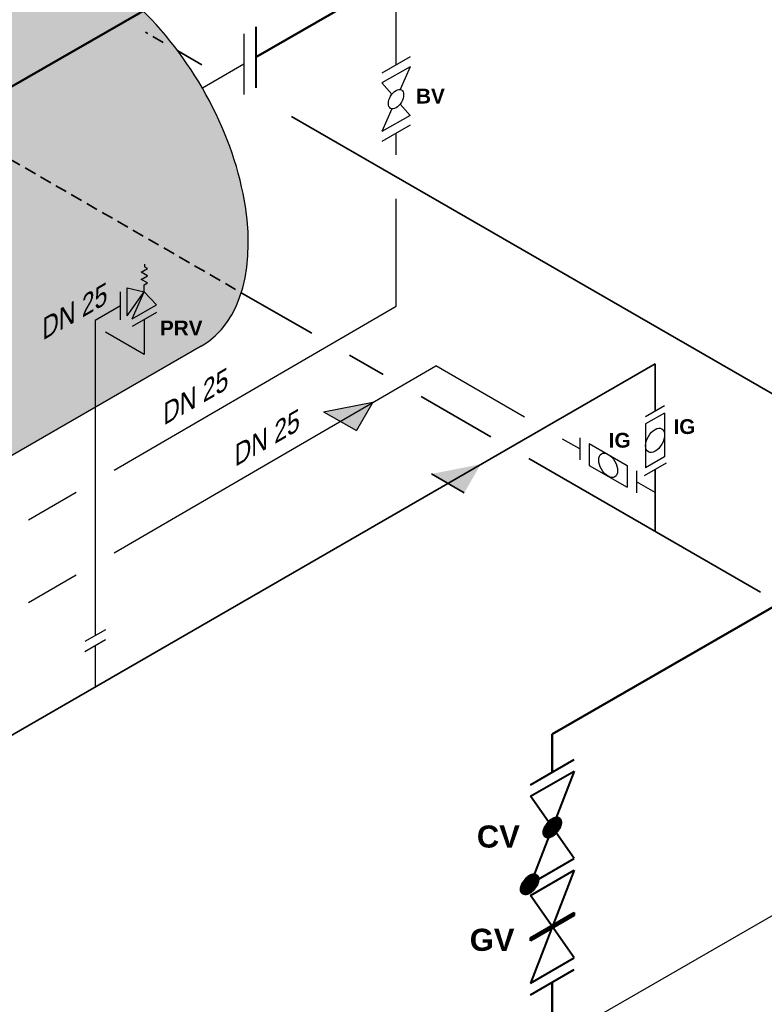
# Model space of a CAD drawing. Header units: millimetres. Extents: x 222 to 2461, y -1493 to 72.
# Tile 13 of 27: x 1553 to 1670, y -1062 to -906. Entities that reach past the tile are written whole.
import ezdxf

# ---------------------------------------------------------------- set-up
doc = ezdxf.new("R2010")
doc.units = ezdxf.units.MM
doc.linetypes.add('VERDECKT2', pattern=[0.1875, 0.125, -0.0625])
for name, color, linetype, lineweight in [('Armatur-Entleerung', 7, 'Continuous', 30), ('Armaturen-Einlagerung', 7, 'Continuous', 40), ('Einlagerung', 5, 'Continuous', 50), ('Entleerung', 74, 'Continuous', 35), ('Text', 7, 'Continuous', 18), ('Text groß', 7, 'Continuous', 18)]:
    doc.layers.add(name, color=color, linetype=linetype, lineweight=lineweight)
for name, color, linetype in [('DN 025-', 8, 'Continuous'), ('effekte', 7, 'Continuous'), ('Filter', 8, 'Continuous')]:
    doc.layers.add(name, color=color, linetype=linetype)
doc.styles.add('isotext', font='arial.ttf', dxfattribs={"oblique": 30, "height": 3})

msp = doc.modelspace()

# ---------------------------------------------------------------- hatches: boundary and pattern name
at = {"layer": 'DN 025-'}
h = msp.add_hatch(color=74, dxfattribs=at)
h.paths.add_polyline_path([(1608.470562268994, -966.6256072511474), (1600.682938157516, -968.1595148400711), (1603.287518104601, -969.6481932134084)])
h.paths.add_polyline_path([(1608.470564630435, -966.6256067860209), (1608.470562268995, -966.6256072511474), (1603.287518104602, -969.6481932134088), (1605.892098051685, -971.1368715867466)])
at = {"layer": 'effekte'}
h = msp.add_hatch(color=253, dxfattribs=at)
h.set_gradient(color1=(156, 156, 156), rotation=29.999999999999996, tint=1, name='CURVED')
edge = h.paths.add_edge_path()
edge.add_ellipse((1563.719848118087, -927.2493460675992), major_axis=(-17.63632614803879, 30.54701294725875), ratio=0.5826532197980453, start_angle=179.9993934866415, end_angle=360)
edge.add_line((1546.083521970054, -896.7023331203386), (1503.385325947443, -921.4848717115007))
edge.add_line((1503.385325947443, -921.4848717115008), (1503.385325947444, -934.9267806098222))
edge.add_ellipse((1497.21261179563, -934.926780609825), major_axis=(6.172714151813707, -6.238385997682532e-15), ratio=0.5754303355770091, start_angle=180, end_angle=360, ccw=False)
edge.add_line((1491.039897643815, -934.9267806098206), (1491.039897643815, -928.2058261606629))
edge.add_line((1491.039897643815, -928.2058261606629), (1440.153596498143, -957.5850458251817))
edge.add_ellipse((1453.321923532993, -990.9876175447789), major_axis=(-18.38756896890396, 31.84820368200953), ratio=0.5542783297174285, start_angle=196.434461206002, end_angle=344.9374247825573, ccw=False)
edge.add_line((1475.952542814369, -1018.651174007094), (1581.355985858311, -957.7964677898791))
at = {"layer": 'Entleerung'}
h = msp.add_hatch(color=256, dxfattribs=at)
h.paths.add_polyline_path([(1625.507433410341, -976.4617385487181), (1617.719809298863, -977.9956461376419), (1620.324389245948, -979.4843245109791)])
h.paths.add_polyline_path([(1625.507435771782, -976.4617380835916), (1625.507433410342, -976.4617385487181), (1620.324389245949, -979.4843245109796), (1622.928969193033, -980.9730028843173)])

# ---------------------------------------------------------------- linework, layer by layer
at = {"layer": 'Armatur-Entleerung'}
for p, q in [((1654.58690852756, -967.2056144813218), (1651.586959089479, -968.9376360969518)), ((1654.586927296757, -968.3531500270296), (1651.586977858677, -970.0851716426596)), ((1654.586927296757, -968.3531500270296), (1654.586927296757, -975.2812364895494)), ((1651.586977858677, -970.0851716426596), (1651.586977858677, -977.0132581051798)), ((1654.819022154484, -976.2947828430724), (1651.354920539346, -978.2947828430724)), ((1654.586927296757, -975.2812364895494), (1651.586977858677, -977.0132581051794))]:
    msp.add_line(p, q, dxfattribs=at)
msp.add_ellipse((1653.086952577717, -972.6832040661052), major_axis=(-1.060642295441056, -1.837086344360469), ratio=0.5773502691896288, dxfattribs=at)
at = {"layer": 'Armaturen-Einlagerung'}
for p, q in [((1589.964413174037, -907.2971736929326), (1589.964413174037, -916.8971736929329)), ((1633.368600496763, -1027.147246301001), (1640.296803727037, -1023.147246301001)), ((1640.296810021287, -1024.978607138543), (1633.368569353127, -1042.834715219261)), ((1633.368606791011, -1028.978607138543), (1640.296810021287, -1024.978607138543)), ((1640.296772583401, -1038.83471521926), (1633.368606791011, -1028.978607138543)), ((1636.948303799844, -1032.459134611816), (1636.948311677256, -1035.220683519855)), ((1637.063686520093, -1032.407078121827), (1637.063685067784, -1035.139512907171)), ((1637.179114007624, -1032.365075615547), (1637.179013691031, -1035.048288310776)), ((1637.29467410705, -1032.333556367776), (1637.294689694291, -1034.946303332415)), ((1637.410062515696, -1032.313656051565), (1637.410057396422, -1034.832976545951)), ((1637.525542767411, -1032.306662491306), (1637.525693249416, -1034.706535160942)), ((1637.640986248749, -1032.314569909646), (1637.641005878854, -1034.565400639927)), ((1637.756458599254, -1032.340540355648), (1637.756409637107, -1034.406133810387)), ((1637.871984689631, -1032.390159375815), (1637.871999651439, -1034.223079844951)), ((1637.987337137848, -1032.474118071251), (1637.987403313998, -1034.005894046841)), ((1635.678197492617, -1033.806980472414), (1635.678180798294, -1035.339444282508)), ((1635.793550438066, -1033.589983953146), (1635.793583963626, -1035.423213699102)), ((1635.908969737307, -1033.407188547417), (1635.90892077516, -1035.472782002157)), ((1636.024373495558, -1033.247921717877), (1636.024393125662, -1035.498752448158)), ((1636.139926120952, -1033.106648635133), (1636.139956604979, -1035.506590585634)), ((1636.255321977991, -1032.980345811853), (1636.255316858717, -1035.49966630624)), ((1636.370929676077, -1032.86688046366), (1636.370945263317, -1035.479627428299)), ((1636.486365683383, -1032.765034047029), (1636.48626536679, -1035.448246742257)), ((1636.60169430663, -1032.673809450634), (1636.60169285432, -1035.406244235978)), ((1636.717307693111, -1032.59250027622), (1636.717315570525, -1035.354049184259)), ((1636.832707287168, -1032.521074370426), (1636.832672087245, -1035.292247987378)), ((1638.102843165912, -1032.619587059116), (1638.102773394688, -1033.727128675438)), ((1635.562758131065, -1034.08562584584), (1635.562731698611, -1035.141143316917)), ((1633.368569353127, -1042.834715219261), (1640.296772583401, -1038.83471521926)), ((1632.90650729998, -1041.759909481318), (1632.906406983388, -1044.443122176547)), ((1633.022126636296, -1041.668357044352), (1633.022194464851, -1044.400911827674)), ((1633.137569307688, -1041.587306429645), (1633.137577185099, -1044.348855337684)), ((1633.252899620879, -1041.515760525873), (1633.252933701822, -1044.287054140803)), ((1640.296778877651, -1040.666076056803), (1633.36853820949, -1058.522184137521)), ((1633.36856541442, -1041.453940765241), (1633.368573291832, -1044.21548967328)), ((1633.368575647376, -1044.666076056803), (1640.296778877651, -1040.666076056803)), ((1633.483758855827, -1041.401833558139), (1633.483826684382, -1044.134388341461)), ((1633.599615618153, -1041.359743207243), (1633.599515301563, -1044.042955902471)), ((1633.714935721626, -1041.328362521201), (1633.714951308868, -1043.94110948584)), ((1633.830324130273, -1041.30846220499), (1633.830249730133, -1043.827662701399)), ((1633.945924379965, -1041.301399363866), (1633.945885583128, -1043.70122131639)), ((1634.061178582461, -1041.309256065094), (1634.06109677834, -1043.560465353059)), ((1634.176909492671, -1041.335397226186), (1634.176841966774, -1043.400681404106)), ((1634.292246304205, -1041.384965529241), (1634.292191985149, -1043.217766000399)), ((1634.4077187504, -1041.468854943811), (1634.407784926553, -1043.000630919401)), ((1634.523035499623, -1041.614273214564), (1634.523041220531, -1042.669292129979)), ((1631.984892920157, -1043.072895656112), (1631.984848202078, -1044.191938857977)), ((1632.100099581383, -1042.798828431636), (1632.100038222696, -1044.334292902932)), ((1632.215303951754, -1042.58208846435), (1632.215230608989, -1044.417447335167)), ((1632.330506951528, -1042.399646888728), (1632.330424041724, -1044.474415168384)), ((1632.445708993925, -1042.241163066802), (1632.445619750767, -1044.474419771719)), ((1632.560910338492, -1042.100142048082), (1632.56081545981, -1044.474424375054)), ((1632.676111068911, -1041.97448971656), (1632.676011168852, -1044.474428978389)), ((1632.79131128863, -1041.861617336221), (1632.791206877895, -1044.474433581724)), ((1631.869676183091, -1043.5991047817), (1631.869668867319, -1043.782177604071)), ((1640.296741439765, -1054.522184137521), (1633.368575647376, -1044.666076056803)), ((1640.296621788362, -1047.709728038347), (1633.368538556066, -1051.709658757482)), ((1640.296760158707, -1047.594130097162), (1633.368556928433, -1051.594130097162)), ((1633.368612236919, -1051.363382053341), (1640.296695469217, -1047.363451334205)), ((1640.296723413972, -1047.825187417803), (1633.368640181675, -1051.825118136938)), ((1640.296727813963, -1047.478790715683), (1633.368644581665, -1051.478721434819)), ((1640.296695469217, -1047.363451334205), (1640.296723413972, -1047.825187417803)), ((1633.368640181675, -1051.825118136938), (1633.368593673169, -1051.363072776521)), ((1633.36853820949, -1058.522184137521), (1640.296741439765, -1054.522184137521)), ((1633.368544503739, -1060.353544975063), (1640.296747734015, -1056.353544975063))]:
    msp.add_line(p, q, dxfattribs=at)
for points in [[(1635.725310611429, -1035.378952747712, -0.1593), (1635.490950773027, -1035.027068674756, -0.1064), (1635.460713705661, -1034.504695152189, -0.0713), (1635.6394902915, -1033.891247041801, -0.0576), (1635.999802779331, -1033.280187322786, -0.0576), (1636.487016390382, -1032.764498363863, -0.0713), (1637.026752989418, -1032.422641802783, -0.1064), (1637.53697242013, -1032.306783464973, -0.1593), (1637.940068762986, -1032.434369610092, -0.1593), (1638.174428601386, -1032.786253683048, -0.1064), (1638.204665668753, -1033.308627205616, -0.0713), (1638.025889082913, -1033.922075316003, -0.0576), (1637.665576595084, -1034.533135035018, -0.0576), (1637.17836298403, -1035.048823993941, -0.0713), (1636.638626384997, -1035.390680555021, -0.1064), (1636.128406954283, -1035.506538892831, -0.1593)], [(1632.145622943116, -1044.373569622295, -0.1593), (1631.911212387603, -1044.021874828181, -0.1064), (1631.881095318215, -1043.499432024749, -0.0713), (1632.059751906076, -1042.886053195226, -0.0576), (1632.420064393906, -1042.274993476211, -0.0576), (1632.907208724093, -1041.759184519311, -0.0713), (1633.447014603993, -1041.417447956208, -0.1064), (1633.957354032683, -1041.301520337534, -0.1593), (1634.360330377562, -1041.429175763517, -0.1593), (1634.59481021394, -1041.780990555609, -0.1064), (1634.624927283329, -1042.303433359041, -0.0713), (1634.446270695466, -1042.916812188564, -0.0576), (1634.085958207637, -1043.527871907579, -0.0576), (1633.598744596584, -1044.043560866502, -0.0713), (1633.059007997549, -1044.385417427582, -0.1064), (1632.548668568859, -1044.501345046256, -0.1593)]]:
    msp.add_lwpolyline(points, format="xyb", close=True, dxfattribs=at)
at = {"layer": 'DN 025-', "color": 7, "lineweight": -3}
for p, q in [((1612.130353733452, -913.2990353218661), (1612.130674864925, -899.2851326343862)), ((1612.130027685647, -927.5274825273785), (1612.130105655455, -924.1249468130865)), ((1612.129479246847, -951.4608824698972), (1612.12986892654, -934.4555940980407)), ((1567.560185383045, -977.3852197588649), (1612.129479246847, -951.4608824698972)), ((1572.332838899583, -953.5578368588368), (1572.323117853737, -959.0978176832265)), ((1572.323117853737, -959.0978176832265), (1566.200841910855, -955.5631200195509)), ((1554.029027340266, -985.255802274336), (1561.560209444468, -980.8751875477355))]:
    msp.add_line(p, q, dxfattribs=at)
at = {"layer": 'DN 025-', "lineweight": -3}
for p, q in [((1614.350730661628, -912.0186887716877), (1609.909602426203, -914.5795977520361)), ((1614.350730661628, -913.5795149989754), (1609.909602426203, -916.1404239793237)), ((1614.350730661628, -913.5795149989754), (1612.795131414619, -917.1750574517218)), ((1611.465548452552, -917.942342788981), (1609.909602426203, -916.1404239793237)), ((1611.465201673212, -920.2489975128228), (1609.909602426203, -923.8445399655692)), ((1614.350730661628, -921.2836309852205), (1612.79478463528, -919.4817121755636)), ((1614.350730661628, -921.2836309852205), (1609.909602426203, -923.8445399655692)), ((1614.350730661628, -922.8444572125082), (1609.909602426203, -925.4053661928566)), ((1572.348145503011, -944.8246000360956), (1572.347421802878, -945.2382463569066)), ((1572.86401998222, -945.5076178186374), (1572.347421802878, -945.2382463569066)), ((1571.82685586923, -947.2367299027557), (1572.862036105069, -946.6415453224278)), ((1571.828839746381, -946.1028023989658), (1572.86401998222, -945.5076178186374)), ((1572.862036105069, -946.6415453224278), (1571.828839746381, -946.1028023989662)), ((1572.860052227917, -947.7754728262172), (1571.826855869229, -947.2367299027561)), ((1572.340520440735, -949.1828677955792), (1572.342462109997, -948.0730651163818)), ((1572.342462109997, -948.0730651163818), (1572.860052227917, -947.7754728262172)), ((1568.568937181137, -953.5909117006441), (1568.568937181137, -949.1714644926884)), ((1569.632937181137, -952.9804660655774), (1569.632937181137, -948.5610188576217)), ((1569.632937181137, -948.5610188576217), (1572.340514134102, -949.1828692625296)), ((1569.632937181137, -952.9804660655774), (1572.340514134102, -949.1828692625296)), ((1570.417293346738, -953.431854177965), (1572.340516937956, -949.1828630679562)), ((1574.252697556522, -951.2266862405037), (1572.340514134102, -949.1828692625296)), ((1570.417293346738, -953.431854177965), (1574.252697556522, -951.2266862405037)), ((1574.250541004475, -952.4552528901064), (1570.415136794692, -954.6604208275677)), ((1641.166509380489, -972.3016897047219), (1641.166509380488, -975.7657329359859)), ((1642.666484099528, -973.1677005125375), (1648.666382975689, -976.6317437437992)), ((1642.666484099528, -973.1677005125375), (1642.666484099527, -976.631743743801)), ((1642.666484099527, -976.631743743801), (1648.666382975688, -980.0957869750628)), ((1648.666382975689, -976.6317437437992), (1648.666382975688, -980.0957869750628)), ((1650.166357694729, -977.4977545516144), (1650.166357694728, -980.9617977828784)), ((1566.183402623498, -1002.636673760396), (1562.937237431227, -1004.511050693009)), ((1562.937282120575, -1006.072376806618), (1566.183447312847, -1004.197999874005))]:
    msp.add_line(p, q, dxfattribs=at)
at = {"layer": 'DN 025-', "color": 74}
for p, q in [((1567.560275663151, -990.4797403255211), (1618.416100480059, -960.8987566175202)), ((1632.465568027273, -969.0102204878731), (1618.416100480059, -960.8987566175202)), ((1600.682938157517, -968.1595148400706), (1608.470564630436, -966.6256067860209)), ((1608.470564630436, -966.6256067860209), (1605.892098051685, -971.1368715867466)), ((1600.682938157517, -968.1595148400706), (1605.892098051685, -971.1368715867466)), ((1641.166509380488, -974.0337113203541), (1638.465512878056, -972.4742902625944)), ((1653.086971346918, -980.9159932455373), (1650.166357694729, -979.2297761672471)), ((1554.029027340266, -998.3503753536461), (1561.560299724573, -993.9697081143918)), ((1518.246376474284, -1136.344905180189), (1684.851369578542, -1040.155467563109))]:
    msp.add_line(p, q, dxfattribs=at)
at = {"layer": 'DN 025-', "color": 7, "lineweight": -3, "flags": 128}
for points in [[(1568.568937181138, -951.3811880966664), (1564.560022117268, -953.7046297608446), (1564.560365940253, -1003.573835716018)], [(1564.560332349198, -1005.135207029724), (1564.560639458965, -1011.680724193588)]]:
    msp.add_lwpolyline(points, dxfattribs=at)
at = {"layer": 'DN 025-', "lineweight": -3}
for centre, major_axis, ratio in [((1612.130166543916, -918.7120274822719), (-0.8482498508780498, -1.469371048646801), 0.5773815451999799), ((1645.666433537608, -976.6317437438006), (1.060642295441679, -1.83708634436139), 0.5773502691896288)]:
    msp.add_ellipse(centre, major_axis=major_axis, ratio=ratio, dxfattribs=at)
at = {"layer": 'Einlagerung'}
for p, q in [((1547.629006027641, -918.8663334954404), (1637.176801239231, -867.338720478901)), ((1589.964413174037, -912.0971649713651), (1613.676334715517, -898.4070806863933)), ((1765.890940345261, -944.6343033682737), (1636.832693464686, -1019.149063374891)), ((1636.832694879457, -1025.147250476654), (1636.832693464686, -1019.149063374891)), ((1636.832646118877, -1064.414988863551), (1636.832646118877, -1058.353544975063))]:
    msp.add_line(p, q, dxfattribs=at)
at = {"layer": 'Entleerung', "linetype": 'VERDECKT2', "ltscale": 15}
for p, q in [((1575.320178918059, -909.7394080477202), (1572.533947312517, -908.1307764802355)), ((1586.783068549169, -948.8069781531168), (1544.434233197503, -924.3568666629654))]:
    msp.add_line(p, q, dxfattribs=at)
at = {"layer": 'Entleerung'}
for p, q in [((1581.438309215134, -913.2717122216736), (1577.633980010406, -911.0752817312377)), ((1759.583227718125, -1016.1258993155), (1595.626628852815, -921.4633423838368)), ((1598.798800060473, -955.7442639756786), (1587.671726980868, -949.3200453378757)), ((1610.096829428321, -962.2671842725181), (1604.787666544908, -959.2019376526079)), ((1653.086961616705, -960.5681490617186), (1501.623372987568, -1048.018907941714)), ((1653.086961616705, -960.5681490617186), (1653.08694252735, -968.0716202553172)), ((1627.120937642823, -972.0960577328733), (1616.085695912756, -965.7248579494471)), ((1669.725027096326, -996.6935402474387), (1633.120882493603, -975.5601275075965)), ((1617.719809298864, -977.9956461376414), (1622.928969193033, -980.9730028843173)), ((1653.086971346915, -977.2947828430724), (1653.086971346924, -987.0875542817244))]:
    msp.add_line(p, q, dxfattribs=at)
at = {"layer": 'Filter'}
for p, q in [((1588.061203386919, -908.3959836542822), (1588.061203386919, -917.9959836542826)), ((1588.061203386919, -913.1959836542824), (1581.518217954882, -916.9735780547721)), ((1581.35598585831, -957.7964677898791), (1475.952541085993, -1018.651175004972))]:
    msp.add_line(p, q, dxfattribs=at)
msp.add_ellipse((1563.719848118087, -927.249346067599), major_axis=(-17.63632614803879, 30.54701294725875), ratio=0.5826532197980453, start_param=3.14158206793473, end_param=6.283185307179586, dxfattribs=at)

# ---------------------------------------------------------------- texts
at = {"layer": 'Text', "width": 5.46291058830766, "attachment_point": 1}
for s, insert, char_height in [('{\\fArial|b1|i0|c0|p34;BV}', (1615.303944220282, -917.0584837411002), 2.34180516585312), ('{\\fArial|b1|i0|c0|p34;PRV}', (1574.816080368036, -953.7331543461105), 2.34180516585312), ('{\\fArial|b1|i0|c0|p34;IG}', (1655.998207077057, -969.3287814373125), 2.34180516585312), ('{\\fArial|b1|i0|c0|p34;IG}', (1645.763084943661, -971.4916426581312), 2.34180516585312), ('{\\fArial|b1|i0|c0|p34;CV}', (1624.908494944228, -1033.590902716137), 3.5), ('{\\fArial|b1|i0|c0|p34;GV}', (1623.786590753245, -1049.926085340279), 3.5)]:
    msp.add_mtext(s, dxfattribs=dict(at, insert=insert, char_height=char_height))
at = {"layer": 'Text groß', "style": 'isotext', "oblique": 30}
for p in [(1556.219622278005, -956.9302073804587), (1575.343187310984, -970.3916649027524), (1586.641216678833, -976.9145851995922)]:
    msp.add_text('DN 25', height=3, rotation=29.99999999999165, dxfattribs=at).set_placement(p)

doc.saveas('drawing.dxf')
